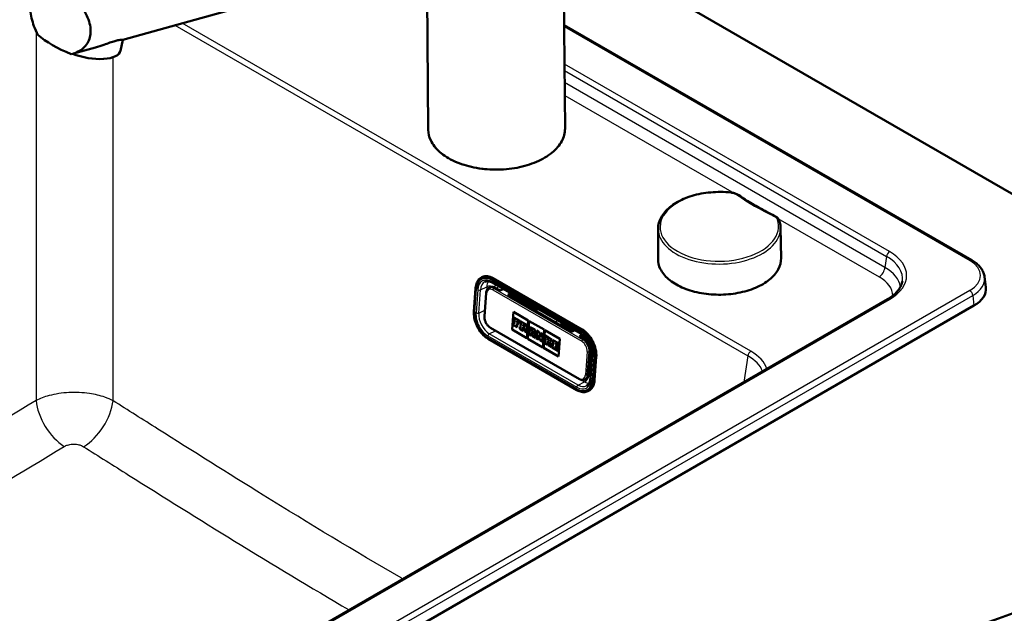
# Model space of a CAD drawing. Header units: millimetres. Extents: x 100 to 2000, y 93 to 2870.
# Tile 6 of 8: x 1356 to 1716, y 1506 to 1723. Entities that reach past the tile are written whole.
import ezdxf

# ---------------------------------------------------------------- set-up
doc = ezdxf.new("R2010")
doc.units = ezdxf.units.MM
doc.header["$LTSCALE"] = 10
doc.layers.add('Visible Edges(ISO)', color=7, linetype='Continuous', lineweight=50)
doc.layers.add('Visible Tangent Edges(ISO)', color=7, linetype='Continuous', lineweight=25)

msp = doc.modelspace()

# ---------------------------------------------------------------- linework, layer by layer
at = {"layer": 'Visible Edges(ISO)'}
for p, q in [((1555.24, 1753.68), (1850.23, 1583.36)), ((1520.57, 1750.58), (1394.07, 1715.33)), ((1555.78, 1682.81), (1555.25, 1751.91)), ((1505.78, 1682.43), (1505.29, 1746.33)), ((1704.54, 1634.66), (1555.49, 1720.71)), ((1393.29, 1711.36), (1394.08, 1715.33)), ((1384.11, 1712.55), (1376.06, 1710.31)), ((1589.83, 1646.25), (1589.79, 1635.15)), ((1634.59, 1646.59), (1634.79, 1635.49)), ((1525.34, 1628.48), (1525.59, 1628.6)), ((1562.05, 1609.39), (1529.52, 1628.17)), ((1709.19, 1628.58), (1709.65, 1624.79)), ((1522.48, 1616), (1523.1, 1624.49)), ((1528.05, 1624.6), (1528.55, 1624.84)), ((1529.16, 1626.49), (1561.69, 1607.71)), ((1532.03, 1623.63), (1530.27, 1624.65)), ((1533.18, 1624.17), (1532.03, 1623.63)), ((1673.64, 1620.42), (1369.65, 1444.9)), ((1526.94, 1622.7), (1526.32, 1614.21)), ((1534.86, 1621.99), (1536.01, 1622.54)), ((1558.2, 1608.52), (1534.86, 1621.99)), ((1536.32, 1622.36), (1535.17, 1621.81)), ((1535.91, 1622.16), (1544.28, 1617.33)), ((1365.84, 1422.09), (1705.3, 1618.08)), ((1536.44, 1609.3), (1536.91, 1615.78)), ((1536.45, 1609.3), (1536.92, 1615.77)), ((1536.91, 1615.78), (1542.35, 1612.64)), ((1537.12, 1613.7), (1537.08, 1613.15)), ((1537.08, 1613.15), (1537.29, 1613.03)), ((1539.24, 1612.47), (1537.12, 1613.7)), ((1537.12, 1613.7), (1537.13, 1613.7)), ((1539.25, 1612.48), (1537.13, 1613.7)), ((1537.29, 1613.03), (1537.17, 1611.45)), ((1545.09, 1616.09), (1545.37, 1616.1)), ((1528.51, 1609.97), (1561.03, 1591.19)), ((1541.88, 1606.16), (1536.44, 1609.3)), ((1536.44, 1609.3), (1536.45, 1609.3)), ((1541.88, 1606.16), (1536.45, 1609.3)), ((1536.97, 1611.57), (1536.92, 1610.97)), ((1536.92, 1610.97), (1538.27, 1610.2)), ((1537.17, 1611.45), (1536.97, 1611.57)), ((1537.17, 1611.45), (1536.97, 1611.57)), ((1536.97, 1611.57), (1536.97, 1611.57)), ((1538.11, 1610.91), (1538.15, 1611.46)), ((1538.11, 1610.91), (1538.15, 1611.46)), ((1538.32, 1610.79), (1538.11, 1610.91)), ((1538.31, 1610.79), (1538.11, 1610.91)), ((1538.11, 1610.91), (1538.11, 1610.91)), ((1538.15, 1611.46), (1538.59, 1611.21)), ((1538.18, 1611.93), (1538.22, 1612.49)), ((1538.18, 1611.93), (1538.19, 1611.94)), ((1538.63, 1611.68), (1538.18, 1611.93)), ((1538.19, 1611.94), (1538.23, 1612.49)), ((1538.64, 1611.68), (1538.19, 1611.94)), ((1538.22, 1612.49), (1538.71, 1612.21)), ((1538.27, 1610.2), (1538.32, 1610.79)), ((1538.27, 1610.2), (1538.31, 1610.79)), ((1538.27, 1610.2), (1538.27, 1610.2)), ((1538.31, 1610.79), (1538.32, 1610.79)), ((1538.59, 1611.21), (1538.63, 1611.68)), ((1538.59, 1611.21), (1538.6, 1611.21)), ((1538.6, 1611.21), (1538.64, 1611.68)), ((1538.63, 1611.68), (1538.64, 1611.68)), ((1538.71, 1612.21), (1538.69, 1611.93)), ((1538.69, 1611.93), (1539.18, 1611.65)), ((1539.18, 1611.65), (1539.24, 1612.47)), ((1539.18, 1611.65), (1539.19, 1611.65)), ((1539.19, 1611.65), (1539.25, 1612.48)), ((1539.27, 1610.23), (1539.23, 1609.64)), ((1539.23, 1609.64), (1540.53, 1608.89)), ((1539.24, 1612.47), (1539.25, 1612.48)), ((1539.27, 1610.23), (1539.28, 1610.24)), ((1539.51, 1610.1), (1539.27, 1610.23)), ((1539.51, 1610.1), (1539.28, 1610.24)), ((1539.43, 1612.37), (1539.39, 1611.82)), ((1539.39, 1611.82), (1539.63, 1611.68)), ((1541.29, 1611.29), (1539.43, 1612.37)), ((1539.43, 1612.37), (1539.44, 1612.37)), ((1541.3, 1611.29), (1539.44, 1612.37)), ((1539.63, 1611.68), (1539.51, 1610.1)), ((1540.37, 1609.6), (1540.41, 1610.17)), ((1540.58, 1609.48), (1540.37, 1609.6)), ((1540.37, 1609.6), (1540.38, 1609.6)), ((1540.38, 1609.6), (1540.42, 1610.16)), ((1540.58, 1609.48), (1540.38, 1609.6)), ((1540.41, 1610.17), (1540.71, 1609.99)), ((1540.44, 1610.56), (1540.49, 1611.18)), ((1540.44, 1610.56), (1540.45, 1610.57)), ((1540.7, 1610.41), (1540.44, 1610.56)), ((1540.45, 1610.57), (1540.49, 1611.18)), ((1540.71, 1610.41), (1540.45, 1610.57)), ((1540.49, 1611.18), (1540.75, 1611.03)), ((1540.53, 1608.89), (1540.58, 1609.48)), ((1540.54, 1608.89), (1540.58, 1609.48)), ((1540.58, 1609.48), (1540.58, 1609.48)), ((1540.71, 1609.99), (1541.06, 1608.59)), ((1541.69, 1608.84), (1541.46, 1609.73)), ((1541.7, 1608.84), (1541.47, 1609.73)), ((1541.62, 1609.76), (1541.62, 1609.76)), ((1542.35, 1612.64), (1541.88, 1606.16)), ((1542.21, 1605.97), (1542.68, 1612.45)), ((1542.21, 1605.97), (1542.68, 1612.45)), ((1542.68, 1612.45), (1548.12, 1609.31)), ((1543.23, 1609.6), (1542.7, 1608.25)), ((1543.09, 1610.26), (1543.05, 1609.71)), ((1543.05, 1609.71), (1543.23, 1609.6)), ((1544.76, 1609.3), (1543.09, 1610.26)), ((1544.75, 1609.29), (1543.09, 1610.26)), ((1543.09, 1610.26), (1543.09, 1610.26)), ((1543.53, 1608.51), (1543.8, 1609.3)), ((1543.54, 1608.51), (1543.8, 1609.28)), ((1543.8, 1609.3), (1543.92, 1608.29)), ((1544.71, 1608.74), (1544.75, 1609.29)), ((1544.72, 1608.75), (1544.76, 1609.3)), ((1544.75, 1609.29), (1544.76, 1609.3)), ((1548.12, 1609.31), (1547.64, 1602.83)), ((1547.97, 1602.64), (1548.44, 1609.12)), ((1548.44, 1609.12), (1553.88, 1605.98)), ((1554.77, 1611.28), (1558.93, 1608.87)), ((1560.16, 1587.2), (1527.63, 1605.97)), ((1540.53, 1608.89), (1540.54, 1608.89)), ((1541.06, 1608.59), (1541.85, 1608.13)), ((1541.9, 1608.72), (1541.69, 1608.84)), ((1541.69, 1608.84), (1541.7, 1608.84)), ((1541.9, 1608.72), (1541.7, 1608.84)), ((1541.85, 1608.13), (1541.9, 1608.72)), ((1541.85, 1608.13), (1541.86, 1608.13)), ((1541.86, 1608.13), (1541.9, 1608.72)), ((1541.9, 1608.72), (1541.9, 1608.72)), ((1547.64, 1602.83), (1542.21, 1605.97)), ((1547.65, 1602.83), (1542.21, 1605.97)), ((1542.21, 1605.97), (1542.21, 1605.97)), ((1542.55, 1608.34), (1542.5, 1607.75)), ((1542.5, 1607.75), (1543.49, 1607.18)), ((1542.7, 1608.26), (1542.55, 1608.35)), ((1542.55, 1608.34), (1542.55, 1608.35)), ((1542.7, 1608.25), (1542.55, 1608.34)), ((1543.32, 1607.89), (1543.41, 1608.13)), ((1543.32, 1607.89), (1543.33, 1607.9)), ((1543.54, 1607.77), (1543.32, 1607.89)), ((1543.33, 1607.9), (1543.41, 1608.13)), ((1543.54, 1607.78), (1543.33, 1607.9)), ((1543.41, 1608.13), (1543.97, 1607.8)), ((1543.49, 1607.18), (1543.54, 1607.77)), ((1543.49, 1607.18), (1543.5, 1607.18)), ((1543.5, 1607.18), (1543.54, 1607.78)), ((1543.92, 1608.29), (1543.53, 1608.51)), ((1543.53, 1608.51), (1543.54, 1608.51)), ((1543.92, 1608.3), (1543.54, 1608.51)), ((1543.54, 1607.77), (1543.54, 1607.78)), ((1543.78, 1607.63), (1543.74, 1607.04)), ((1543.74, 1607.04), (1544.98, 1606.32)), ((1544.01, 1607.5), (1543.78, 1607.63)), ((1543.78, 1607.63), (1543.79, 1607.63)), ((1544.01, 1607.51), (1543.79, 1607.63)), ((1543.97, 1607.8), (1544.01, 1607.5)), ((1544.82, 1607.03), (1544.53, 1608.85)), ((1544.53, 1608.85), (1544.71, 1608.74)), ((1544.82, 1607.04), (1544.54, 1608.84)), ((1544.71, 1608.74), (1544.72, 1608.75)), ((1545.03, 1606.92), (1544.82, 1607.04)), ((1544.82, 1607.03), (1544.82, 1607.04)), ((1545.02, 1606.92), (1544.82, 1607.03)), ((1544.98, 1606.33), (1545.03, 1606.92)), ((1544.98, 1606.32), (1545.02, 1606.92)), ((1544.98, 1606.32), (1544.98, 1606.33)), ((1545.02, 1606.92), (1545.03, 1606.92)), ((1545.19, 1606.82), (1545.15, 1606.22)), ((1545.15, 1606.22), (1546.07, 1605.69)), ((1545.41, 1606.69), (1545.19, 1606.82)), ((1545.19, 1606.82), (1545.2, 1606.82)), ((1545.41, 1606.7), (1545.2, 1606.82)), ((1545.35, 1608.95), (1545.31, 1608.4)), ((1545.31, 1608.4), (1545.53, 1608.27)), ((1546.39, 1608.36), (1545.35, 1608.95)), ((1546.38, 1608.35), (1545.35, 1608.95)), ((1545.35, 1608.95), (1545.35, 1608.95)), ((1545.53, 1608.27), (1545.41, 1606.69)), ((1545.93, 1606.39), (1546, 1607.44)), ((1546.11, 1606.28), (1545.93, 1606.39)), ((1545.93, 1606.39), (1545.94, 1606.39)), ((1545.94, 1606.39), (1546.01, 1607.42)), ((1546.12, 1606.29), (1545.94, 1606.39)), ((1546, 1607.44), (1546.7, 1605.33)), ((1546.07, 1605.69), (1546.11, 1606.28)), ((1546.07, 1605.69), (1546.08, 1605.7)), ((1546.08, 1605.7), (1546.12, 1606.29)), ((1546.11, 1606.28), (1546.12, 1606.29)), ((1546.38, 1608.35), (1546.39, 1608.36)), ((1546.99, 1606.5), (1546.38, 1608.35)), ((1546.99, 1606.53), (1546.39, 1608.36)), ((1546.91, 1608.05), (1546.87, 1607.5)), ((1546.87, 1607.5), (1547.06, 1607.39)), ((1547.82, 1607.52), (1546.91, 1608.05)), ((1546.91, 1608.05), (1546.92, 1608.05)), ((1547.83, 1607.53), (1546.92, 1608.05)), ((1547.06, 1607.39), (1546.99, 1606.5)), ((1547.37, 1604.95), (1547.53, 1607.12)), ((1547.37, 1604.94), (1547.53, 1607.12)), ((1547.53, 1607.12), (1547.78, 1606.97)), ((1547.78, 1606.97), (1547.82, 1607.52)), ((1547.78, 1606.97), (1547.79, 1606.98)), ((1547.79, 1606.98), (1547.83, 1607.53)), ((1547.82, 1607.52), (1547.83, 1607.53)), ((1547.98, 1602.64), (1548.45, 1609.12)), ((1548.47, 1607.15), (1548.43, 1606.6)), ((1548.43, 1606.6), (1548.66, 1606.46)), ((1549.73, 1606.43), (1548.47, 1607.15)), ((1549.72, 1606.43), (1548.47, 1607.15)), ((1548.47, 1607.15), (1548.47, 1607.15)), ((1548.66, 1606.46), (1548.55, 1604.88)), ((1549.46, 1605.38), (1549.51, 1605.98)), ((1550, 1605.69), (1549.46, 1605.38)), ((1549.47, 1605.39), (1549.51, 1605.97)), ((1549.51, 1605.98), (1549.68, 1605.87)), ((1549.68, 1605.87), (1549.72, 1606.43)), ((1549.68, 1605.87), (1549.69, 1605.88)), ((1549.69, 1605.88), (1549.73, 1606.43)), ((1549.72, 1606.43), (1549.73, 1606.43)), ((1549.9, 1606.32), (1549.86, 1605.77)), ((1549.86, 1605.77), (1550, 1605.69)), ((1550.96, 1605.72), (1549.9, 1606.33)), ((1549.9, 1606.32), (1549.9, 1606.33)), ((1550.96, 1605.71), (1549.9, 1606.32)), ((1550.92, 1605.17), (1550.96, 1605.72)), ((1550.92, 1605.16), (1550.96, 1605.71)), ((1550.96, 1605.71), (1550.96, 1605.72)), ((1553.88, 1605.98), (1553.41, 1599.5)), ((1558.2, 1608.52), (1559.34, 1609.07)), ((1562.14, 1607.42), (1561.03, 1606.89)), ((1562.79, 1605.87), (1561.03, 1606.89)), ((1561.34, 1606.71), (1562.41, 1607.22)), ((1562.07, 1607.06), (1563.33, 1606.33)), ((1546.7, 1605.33), (1547.37, 1604.94)), ((1547.37, 1604.94), (1547.37, 1604.95)), ((1553.41, 1599.5), (1547.97, 1602.64)), ((1547.97, 1602.64), (1547.98, 1602.64)), ((1553.41, 1599.5), (1547.98, 1602.64)), ((1548.31, 1605.02), (1548.27, 1604.42)), ((1548.27, 1604.42), (1549.52, 1603.7)), ((1548.55, 1604.88), (1548.31, 1605.02)), ((1548.31, 1605.02), (1548.32, 1605.02)), ((1548.55, 1604.89), (1548.32, 1605.02)), ((1549.39, 1604.39), (1549.44, 1605.05)), ((1549.39, 1604.39), (1549.4, 1604.4)), ((1549.57, 1604.29), (1549.39, 1604.39)), ((1549.4, 1604.4), (1549.44, 1605.04)), ((1549.57, 1604.29), (1549.4, 1604.4)), ((1549.44, 1605.05), (1549.88, 1604.11)), ((1549.52, 1603.7), (1549.57, 1604.29)), ((1549.52, 1603.7), (1549.53, 1603.7)), ((1549.53, 1603.7), (1549.57, 1604.29)), ((1549.57, 1604.29), (1549.57, 1604.29)), ((1549.74, 1604.19), (1549.7, 1603.6)), ((1549.7, 1603.6), (1550.91, 1602.9)), ((1549.88, 1604.11), (1549.74, 1604.19)), ((1549.74, 1604.19), (1549.75, 1604.19)), ((1549.88, 1604.12), (1549.75, 1604.19)), ((1550.2, 1604.95), (1550.73, 1605.27)), ((1550.2, 1604.95), (1550.73, 1605.27)), ((1550.81, 1603.58), (1550.2, 1604.95)), ((1550.8, 1603.58), (1550.2, 1604.95)), ((1550.2, 1604.95), (1550.2, 1604.95)), ((1550.73, 1605.27), (1550.92, 1605.16)), ((1550.95, 1603.49), (1550.8, 1603.58)), ((1550.8, 1603.58), (1550.81, 1603.58)), ((1550.96, 1603.5), (1550.81, 1603.58)), ((1550.91, 1602.9), (1550.96, 1603.5)), ((1550.91, 1602.9), (1550.95, 1603.49)), ((1550.91, 1602.9), (1550.91, 1602.9)), ((1550.92, 1605.16), (1550.92, 1605.17)), ((1550.95, 1603.49), (1550.96, 1603.5)), ((1551.15, 1603.38), (1551.11, 1602.78)), ((1551.11, 1602.78), (1553.2, 1601.58)), ((1551.37, 1603.25), (1551.15, 1603.38)), ((1551.15, 1603.38), (1551.16, 1603.38)), ((1551.37, 1603.26), (1551.16, 1603.38)), ((1551.31, 1605.51), (1551.27, 1604.96)), ((1551.27, 1604.96), (1551.48, 1604.83)), ((1553.41, 1604.31), (1551.31, 1605.51)), ((1553.4, 1604.3), (1551.31, 1605.51)), ((1551.31, 1605.51), (1551.31, 1605.51)), ((1551.48, 1604.83), (1551.37, 1603.25)), ((1552.26, 1602.74), (1552.3, 1603.29)), ((1552.75, 1602.45), (1552.26, 1602.74)), ((1552.26, 1602.74), (1552.27, 1602.74)), ((1552.27, 1602.74), (1552.31, 1603.29)), ((1552.75, 1602.46), (1552.27, 1602.74)), ((1552.3, 1603.29), (1552.75, 1603.03)), ((1552.33, 1603.76), (1552.38, 1604.32)), ((1552.33, 1603.76), (1552.34, 1603.77)), ((1552.78, 1603.51), (1552.33, 1603.76)), ((1552.34, 1603.77), (1552.38, 1604.32)), ((1552.79, 1603.51), (1552.34, 1603.77)), ((1552.38, 1604.32), (1552.86, 1604.04)), ((1552.75, 1603.04), (1552.79, 1603.51)), ((1552.75, 1603.03), (1552.78, 1603.51)), ((1552.75, 1603.03), (1552.75, 1603.04)), ((1552.77, 1602.73), (1552.75, 1602.45)), ((1553.27, 1602.45), (1552.77, 1602.73)), ((1553.26, 1602.45), (1552.77, 1602.73)), ((1552.77, 1602.73), (1552.77, 1602.73)), ((1552.78, 1603.51), (1552.79, 1603.51)), ((1552.86, 1604.04), (1552.84, 1603.76)), ((1552.84, 1603.76), (1553.34, 1603.47)), ((1553.2, 1601.58), (1553.26, 1602.45)), ((1553.21, 1601.58), (1553.27, 1602.45)), ((1553.26, 1602.45), (1553.27, 1602.45)), ((1553.34, 1603.47), (1553.4, 1604.3)), ((1553.34, 1603.47), (1553.35, 1603.48)), ((1553.35, 1603.48), (1553.41, 1604.31)), ((1553.4, 1604.3), (1553.41, 1604.31)), ((1553.2, 1601.58), (1553.21, 1601.58)), ((1564.44, 1592.98), (1565.05, 1601.47)), ((1564.94, 1599.93), (1565.64, 1599.6)), ((1565.67, 1599.94), (1565.05, 1591.45)), ((1566.6, 1590.84), (1567.21, 1599.33)), ((1564.74, 1597.11), (1565.43, 1596.71)), ((1562.97, 1591.01), (1563.47, 1591.25)), ((1564.13, 1586.77), (1564.38, 1586.88))]:
    msp.add_line(p, q, dxfattribs=at)
for centre, major_axis, ratio, start_param, end_param in [((1393.18, 1720.32), (34.94, -6.31), 0.416872, 3.753068, 4.248861), ((1381.52, 1713.7), (11.77, -2.33), 0.414403, 4.284424, 6.283185), ((1529.03, 1621.37), (-3.44, 7.22), 0.625473, 5.545399, 6.283185), ((1530.05, 1621.68), (-1.51, 3.16), 0.625473, 5.545399, 6.283185), ((1694.62, 1624.19), (15.07, 0), 0.574548, 5.50022, 6.352661), ((1540.72, 1610.72), (0.157, -0.331), 0.625473, 5.545399, 8.686991), ((1540.73, 1610.73), (0.157, -0.331), 0.625473, 5.545399, 6.26615), ((1541.24, 1610.55), (0.376, -0.789), 0.625473, 5.998819, 8.686991), ((1541.25, 1610.55), (0.376, -0.789), 0.625473, 0, 2.403806), ((1555.34, 1609.61), (-0.86, 1.81), 0.625473, 0.0267, 0.510855), ((1553.25, 1612.08), (-1.5, 2.6), 0.57735, 3.634187, 3.955463), ((1553.18, 1612.04), (2, -3.46), 0.57735, 0.59273, 0.831766), ((1561.56, 1602.6), (-3.44, 7.22), 0.625473, 3.974602, 5.545399), ((1562.58, 1602.9), (-1.51, 3.16), 0.625473, 3.974602, 5.545399), ((1561.96, 1594.41), (1.51, -3.16), 0.625473, 0, 0.83301), ((1560.94, 1594.11), (3.44, -7.22), 0.625473, 0, 0.83301), ((1505.66, 1700.65), (400, 0), 0.57735, 5.245107, 5.750467), ((1505.66, 1676.16), (-400, 0), 0.57735, 2.103514, 2.608875)]:
    msp.add_ellipse(centre, major_axis=major_axis, ratio=ratio, start_param=start_param, end_param=end_param, dxfattribs=at)
for points, knots in [([(1363.06, 1717.12), (1362.5, 1718.16), (1362.02, 1719.26), (1361.3, 1721.26), (1361.02, 1722.23), (1360.53, 1724.2), (1360.33, 1725.21), (1360.02, 1727.19), (1359.91, 1728.17), (1359.76, 1730.02), (1359.73, 1730.89), (1359.71, 1732.55), (1359.74, 1733.38), (1359.89, 1734.88), (1360, 1735.56), (1360.46, 1737.34), (1360.95, 1738.16), (1361.97, 1738.85), (1362.39, 1739.01), (1362.89, 1739.07)], [3.250189, 3.250189, 3.250189, 3.250189, 3.606455, 3.606455, 3.897837, 3.897837, 4.18922, 4.18922, 4.480602, 4.480602, 4.771985, 4.771985, 5.094237, 5.094237, 5.41649, 5.41649, 6.060995, 6.060995, 6.40245, 6.40245, 6.40245, 6.40245]), ([(1375.04, 1732.06), (1375.89, 1731.22), (1376.7, 1730.35), (1378.78, 1727.86), (1380.05, 1726.02), (1381.39, 1723.21), (1381.74, 1722.27), (1382.22, 1720.4), (1382.34, 1719.49), (1382.35, 1718.61), (1382.35, 1717.82), (1382.26, 1717.03), (1381.86, 1715.5), (1381.56, 1714.76), (1380.75, 1713.43), (1380.24, 1712.82), (1379.11, 1711.78), (1378.48, 1711.35), (1377.03, 1710.59), (1376.14, 1710.28), (1375.2, 1710.11)], [-1.630466, -1.630466, -1.630466, -1.630466, -1.289011, -1.289011, -0.644505, -0.644505, -0.322253, -0.322253, 0, 0, 0, 0.291382, 0.291382, 0.582765, 0.582765, 0.874147, 0.874147, 1.16553, 1.16553, 1.521796, 1.521796, 1.521796, 1.521796]), ([(1384.11, 1712.55), (1385.14, 1712.84), (1386.18, 1713.18), (1387.93, 1713.79), (1388.67, 1714.06), (1390.04, 1714.53), (1390.66, 1714.73), (1391.21, 1714.88), (1391.76, 1715.04), (1392.24, 1715.14), (1393.03, 1715.27), (1393.34, 1715.3), (1393.87, 1715.33), (1394.03, 1715.32), (1394.07, 1715.33)], [-0.79121, -0.79121, -0.79121, -0.79121, -0.481393, -0.481393, -0.240697, -0.240697, 0, 0, 0, 0.240697, 0.240697, 0.481393, 0.481393, 0.79121, 0.79121, 0.79121, 0.79121]), ([(1555.78, 1682.81), (1555.79, 1681.26), (1555.38, 1679.7), (1553.79, 1676.73), (1552.58, 1675.31), (1549.47, 1672.76), (1547.55, 1671.62), (1543.2, 1669.76), (1540.78, 1669.04), (1535.69, 1668.08), (1533.01, 1667.84), (1527.68, 1667.87), (1525.02, 1668.13), (1519.99, 1669.15), (1517.61, 1669.89), (1513.38, 1671.8), (1511.52, 1672.95), (1508.52, 1675.58), (1507.38, 1677.04), (1506.09, 1679.83), (1505.79, 1681.13), (1505.78, 1682.43)], [2.351793, 2.351793, 2.351793, 2.351793, 2.65991, 2.65991, 2.975878, 2.975878, 3.298544, 3.298544, 3.621795, 3.621795, 3.944506, 3.944506, 4.267005, 4.267005, 4.589779, 4.589779, 4.913084, 4.913084, 5.235334, 5.235334, 5.493386, 5.493386, 5.493386, 5.493386]), ([(1589.83, 1646.25), (1589.83, 1647.64), (1590.2, 1649.03), (1591.62, 1651.69), (1592.7, 1652.96), (1595.48, 1655.27), (1597.21, 1656.29), (1601.1, 1657.97), (1603.28, 1658.62), (1607.85, 1659.48), (1610.24, 1659.69), (1613.93, 1659.67), (1615.23, 1659.6), (1616.51, 1659.45)], [0.787248, 0.787248, 0.787248, 0.787248, 1.087969, 1.087969, 1.401033, 1.401033, 1.725354, 1.725354, 2.050834, 2.050834, 2.375417, 2.375417, 2.552596, 2.552596, 2.552596, 2.552596]), ([(1616.51, 1659.45), (1616.72, 1659.43), (1616.93, 1659.4), (1617.33, 1659.32), (1617.53, 1659.27), (1617.92, 1659.16), (1618.11, 1659.09), (1618.47, 1658.95), (1618.65, 1658.87), (1618.99, 1658.69), (1619.15, 1658.59), (1619.3, 1658.49)], [0, 0, 0, 0, 0.0576108, 0.0576108, 0.1152216, 0.1152216, 0.1728324, 0.1728324, 0.2304431, 0.2304431, 0.2880539, 0.2880539, 0.2880539, 0.2880539]), ([(1632.29, 1650.99), (1631.35, 1651.44), (1630.42, 1651.9), (1628.59, 1652.85), (1627.69, 1653.33), (1625.92, 1654.31), (1625.05, 1654.81), (1623.35, 1655.83), (1622.52, 1656.35), (1620.88, 1657.41), (1620.08, 1657.95), (1619.3, 1658.49)], [6.1910957, 6.1910957, 6.1910957, 6.1910957, 6.2279315, 6.2279315, 6.2647674, 6.2647674, 6.3016032, 6.3016032, 6.3384391, 6.3384391, 6.3752749, 6.3752749, 6.3752749, 6.3752749]), ([(1632.29, 1650.99), (1632.46, 1650.9), (1632.63, 1650.81), (1632.94, 1650.62), (1633.09, 1650.51), (1633.37, 1650.28), (1633.49, 1650.16), (1633.72, 1649.89), (1633.83, 1649.75), (1634, 1649.46), (1634.08, 1649.3), (1634.13, 1649.14)], [0, 0, 0, 0, 0.0576108, 0.0576108, 0.1152216, 0.1152216, 0.1728324, 0.1728324, 0.2304431, 0.2304431, 0.2880539, 0.2880539, 0.2880539, 0.2880539]), ([(1634.13, 1649.14), (1634.19, 1648.97), (1634.24, 1648.81), (1634.33, 1648.47), (1634.37, 1648.3), (1634.45, 1647.96), (1634.48, 1647.79), (1634.53, 1647.45), (1634.55, 1647.28), (1634.57, 1646.93), (1634.58, 1646.76), (1634.59, 1646.59)], [3.7305891, 3.7305891, 3.7305891, 3.7305891, 3.7677387, 3.7677387, 3.8048884, 3.8048884, 3.8420381, 3.8420381, 3.8791878, 3.8791878, 3.9163374, 3.9163374, 3.9163374, 3.9163374]), ([(1634.79, 1635.49), (1634.81, 1634.09), (1634.46, 1632.69), (1633.01, 1630.02), (1631.91, 1628.75), (1629.1, 1626.47), (1627.38, 1625.45), (1623.48, 1623.8), (1621.3, 1623.15), (1616.72, 1622.29), (1614.31, 1622.08), (1609.51, 1622.1), (1607.12, 1622.34), (1602.59, 1623.24), (1600.45, 1623.91), (1596.65, 1625.6), (1594.98, 1626.63), (1592.3, 1628.94), (1591.27, 1630.23), (1590.07, 1632.74), (1589.79, 1633.94), (1589.79, 1635.15)], [3.916337, 3.916337, 3.916337, 3.916337, 4.233597, 4.233597, 4.552744, 4.552744, 4.873359, 4.873359, 5.194076, 5.194076, 5.514672, 5.514672, 5.835221, 5.835221, 6.155831, 6.155831, 6.476561, 6.476561, 6.797095, 6.797095, 7.070434, 7.070434, 7.070434, 7.070434]), ([(1704.54, 1634.66), (1705.04, 1634.36), (1705.52, 1634.05), (1706.41, 1633.36), (1706.81, 1633), (1707.55, 1632.22), (1707.87, 1631.81), (1708.43, 1630.95), (1708.66, 1630.5), (1709.01, 1629.56), (1709.13, 1629.07), (1709.19, 1628.58)], [-0.7829652, -0.7829652, -0.7829652, -0.7829652, -0.6402672, -0.6402672, -0.4975693, -0.4975693, -0.3548713, -0.3548713, -0.2121733, -0.2121733, -0.0694754, -0.0694754, -0.0694754, -0.0694754]), ([(1523.1, 1624.49), (1523.12, 1624.87), (1523.18, 1625.23), (1523.34, 1625.92), (1523.44, 1626.24), (1523.7, 1626.84), (1523.86, 1627.11), (1524.21, 1627.61), (1524.41, 1627.83), (1524.85, 1628.2), (1525.09, 1628.36), (1525.34, 1628.48)], [0, 0, 0, 0, 0.1666019, 0.1666019, 0.3332039, 0.3332039, 0.4998058, 0.4998058, 0.6664078, 0.6664078, 0.8330097, 0.8330097, 0.8330097, 0.8330097]), ([(1526.52, 1626.83), (1526.65, 1626.89), (1526.8, 1626.94), (1527.1, 1627), (1527.27, 1627.02), (1527.61, 1627.02), (1527.79, 1627), (1528.16, 1626.92), (1528.36, 1626.86), (1528.75, 1626.71), (1528.96, 1626.61), (1529.16, 1626.49)], [0.8330097, 0.8330097, 0.8330097, 0.8330097, 0.980567, 0.980567, 1.1281244, 1.1281244, 1.2756817, 1.2756817, 1.423239, 1.423239, 1.5707963, 1.5707963, 1.5707963, 1.5707963]), ([(1528.05, 1624.6), (1527.92, 1624.54), (1527.79, 1624.45), (1527.57, 1624.26), (1527.47, 1624.15), (1527.29, 1623.9), (1527.22, 1623.77), (1527.09, 1623.49), (1527.04, 1623.34), (1526.97, 1623.03), (1526.95, 1622.87), (1526.94, 1622.7)], [2.3085829, 2.3085829, 2.3085829, 2.3085829, 2.4751849, 2.4751849, 2.6417868, 2.6417868, 2.8083888, 2.8083888, 2.9749907, 2.9749907, 3.1415927, 3.1415927, 3.1415927, 3.1415927]), ([(1673.64, 1620.42), (1674.3, 1620.79), (1674.9, 1621.19), (1676, 1622.03), (1676.48, 1622.47), (1677.34, 1623.35), (1677.71, 1623.81), (1678.31, 1624.72), (1678.56, 1625.18), (1678.92, 1626.1), (1679.05, 1626.56), (1679.12, 1627.01)], [-0.7816001, -0.7816001, -0.7816001, -0.7816001, -0.6426019, -0.6426019, -0.5036038, -0.5036038, -0.3646057, -0.3646057, -0.2256075, -0.2256075, -0.0866094, -0.0866094, -0.0866094, -0.0866094]), ([(1545.48, 1615.86), (1545.44, 1615.96), (1545.39, 1616.06), (1545.23, 1616.34), (1545.11, 1616.53), (1544.86, 1616.84), (1544.73, 1616.98), (1544.49, 1617.19), (1544.38, 1617.28), (1544.28, 1617.33), (1544.28, 1617.33), (1544.28, 1617.33)], [3.844746, 3.844746, 3.844746, 3.844746, 3.9685603, 3.9685603, 4.2243746, 4.2243746, 4.4737795, 4.4737795, 4.7112197, 4.7112197, 4.712389, 4.712389, 4.712389, 4.712389]), ([(1527.63, 1605.97), (1527.04, 1606.32), (1526.45, 1606.77), (1525.36, 1607.86), (1524.85, 1608.49), (1523.96, 1609.88), (1523.57, 1610.63), (1522.96, 1612.17), (1522.74, 1612.97), (1522.47, 1614.53), (1522.43, 1615.29), (1522.48, 1616)], [4.712389, 4.712389, 4.712389, 4.712389, 5.026548, 5.026548, 5.340708, 5.340708, 5.654867, 5.654867, 5.969026, 5.969026, 6.283185, 6.283185, 6.283185, 6.283185]), ([(1526.32, 1614.21), (1526.3, 1613.9), (1526.32, 1613.57), (1526.43, 1612.91), (1526.52, 1612.58), (1526.78, 1611.94), (1526.94, 1611.63), (1527.31, 1611.05), (1527.52, 1610.78), (1527.99, 1610.32), (1528.24, 1610.12), (1528.51, 1609.97)], [3.141593, 3.141593, 3.141593, 3.141593, 3.455752, 3.455752, 3.769911, 3.769911, 4.08407, 4.08407, 4.39823, 4.39823, 4.712389, 4.712389, 4.712389, 4.712389]), ([(1554.44, 1611.4), (1554.44, 1611.4), (1554.44, 1611.4), (1554.45, 1611.4), (1554.46, 1611.4), (1554.52, 1611.39), (1554.56, 1611.38), (1554.65, 1611.34), (1554.7, 1611.31), (1554.77, 1611.28)], [1.0741745, 1.0741745, 1.0741745, 1.0741745, 1.1281244, 1.1281244, 1.2756817, 1.2756817, 1.423239, 1.423239, 1.5707963, 1.5707963, 1.5707963, 1.5707963]), ([(1561.69, 1607.71), (1562.11, 1607.47), (1562.54, 1607.14), (1563.36, 1606.34), (1563.74, 1605.87), (1564.44, 1604.82), (1564.74, 1604.25), (1565.23, 1603.07), (1565.41, 1602.47), (1565.65, 1601.28), (1565.7, 1600.7), (1565.67, 1600.1), (1565.67, 1600.02), (1565.67, 1599.94)], [1.570796, 1.570796, 1.570796, 1.570796, 1.87489, 1.87489, 2.179173, 2.179173, 2.48542, 2.48542, 2.792121, 2.792121, 3.097411, 3.097411, 3.141593, 3.141593, 3.141593, 3.141593]), ([(1561.03, 1591.19), (1561.16, 1591.12), (1561.28, 1591.06), (1561.54, 1590.96), (1561.67, 1590.92), (1561.94, 1590.86), (1562.07, 1590.85), (1562.34, 1590.84), (1562.47, 1590.86), (1562.73, 1590.91), (1562.85, 1590.95), (1562.97, 1591.01)], [4.712389, 4.712389, 4.712389, 4.712389, 4.8599463, 4.8599463, 5.0075036, 5.0075036, 5.1550609, 5.1550609, 5.3026183, 5.3026183, 5.4501756, 5.4501756, 5.4501756, 5.4501756]), ([(1565.05, 1591.45), (1565.03, 1591.17), (1564.99, 1590.9), (1564.87, 1590.41), (1564.8, 1590.18), (1564.62, 1589.77), (1564.52, 1589.58), (1564.29, 1589.26), (1564.16, 1589.12), (1563.89, 1588.89), (1563.74, 1588.8), (1563.59, 1588.72)], [3.1415927, 3.1415927, 3.1415927, 3.1415927, 3.3081946, 3.3081946, 3.4747965, 3.4747965, 3.6413985, 3.6413985, 3.8080004, 3.8080004, 3.9746024, 3.9746024, 3.9746024, 3.9746024]), ([(1564.13, 1586.77), (1563.91, 1586.66), (1563.67, 1586.58), (1563.17, 1586.47), (1562.91, 1586.44), (1562.38, 1586.45), (1562.11, 1586.48), (1561.56, 1586.59), (1561.28, 1586.68), (1560.72, 1586.9), (1560.44, 1587.03), (1560.16, 1587.2)], [3.9746024, 3.9746024, 3.9746024, 3.9746024, 4.1221597, 4.1221597, 4.269717, 4.269717, 4.4172743, 4.4172743, 4.5648317, 4.5648317, 4.712389, 4.712389, 4.712389, 4.712389])]:
    msp.add_open_spline(points, degree=3, knots=knots, dxfattribs=at)
at = {"layer": 'Visible Tangent Edges(ISO)'}
for p, q in [((1623.7, 1601.4), (1415.86, 1721.4)), ((1362.38, 1718.49), (1362.38, 1583.4)), ((1413.14, 1720.64), (1622.65, 1599.68)), ((1555.49, 1720.2), (1703.79, 1634.58)), ((1390.56, 1583.3), (1390.56, 1708.97)), ((1674.39, 1637.83), (1555.6, 1706.42)), ((1555.62, 1704.07), (1673.34, 1636.1)), ((1672.73, 1632.08), (1555.65, 1699.68)), ((1555.68, 1695), (1617.62, 1659.24)), ((1621.56, 1656.97), (1629.66, 1652.29)), ((1633.63, 1650), (1670.63, 1628.64)), ((1673.34, 1636.1), (1672.73, 1632.08)), ((1529.06, 1627.39), (1561.58, 1608.61)), ((1529.12, 1627.7), (1529.21, 1627.96)), ((1561.65, 1608.92), (1529.12, 1627.7)), ((1529.21, 1627.96), (1561.73, 1609.18)), ((1529.28, 1628.05), (1529.52, 1628.17)), ((1561.8, 1609.27), (1529.28, 1628.05)), ((1703.79, 1623.59), (1364.78, 1427.86)), ((1522.49, 1615.98), (1523.11, 1624.47)), ((1523.23, 1624.32), (1522.61, 1615.83)), ((1522.81, 1615.67), (1523.43, 1624.16)), ((1523.11, 1624.47), (1523.23, 1624.32)), ((1523.87, 1623.91), (1523.25, 1615.42)), ((1524.24, 1615.37), (1524.86, 1623.86)), ((1524.86, 1623.86), (1527.18, 1624.97)), ((1527.18, 1624.97), (1527.07, 1623.39)), ((1561.55, 1608.08), (1529.02, 1626.86)), ((1529.39, 1623.82), (1561.92, 1605.04)), ((1529.77, 1624.41), (1530.27, 1624.65)), ((1562.3, 1605.63), (1529.77, 1624.41)), ((1530, 1624.78), (1530, 1624.82)), ((1365.84, 1426.11), (1704.84, 1621.84)), ((1370.4, 1444.83), (1674.39, 1620.34)), ((1526.47, 1614.01), (1527.08, 1622.5)), ((1704.84, 1621.84), (1705.3, 1618.08)), ((1524.24, 1615.37), (1526.48, 1616.44)), ((1522.49, 1615.98), (1522.61, 1615.83)), ((1560.93, 1591.46), (1528.4, 1610.24)), ((1540.7, 1610.41), (1540.71, 1610.41)), ((1541.29, 1611.29), (1541.3, 1611.29)), ((1561.73, 1609.18), (1561.65, 1608.92)), ((1561.8, 1609.27), (1562.05, 1609.39)), ((1560.06, 1587.69), (1527.54, 1606.47)), ((1527.61, 1606), (1527.56, 1606.2)), ((1527.56, 1606.2), (1560.09, 1587.42)), ((1527.58, 1607), (1560.1, 1588.22)), ((1560.14, 1587.22), (1527.61, 1606)), ((1528.11, 1607.82), (1530.37, 1608.9)), ((1560.64, 1589.05), (1528.11, 1607.82)), ((1562.3, 1605.63), (1562.79, 1605.87)), ((1563.85, 1601.27), (1563.24, 1592.78)), ((1563.94, 1592.74), (1564.56, 1601.23)), ((1564.56, 1601.23), (1565.05, 1601.47)), ((1565.25, 1591.17), (1565.87, 1599.66)), ((1566.31, 1599.4), (1565.69, 1590.91)), ((1565.98, 1590.8), (1566.6, 1599.28)), ((1566.85, 1599.21), (1566.24, 1590.72)), ((1566.35, 1590.72), (1566.97, 1599.21)), ((1566.85, 1599.21), (1566.6, 1599.28)), ((1566.97, 1599.21), (1567.21, 1599.33)), ((1622.65, 1599.68), (1621.21, 1590.14)), ((1563.94, 1592.74), (1564.44, 1592.98)), ((1564.5, 1592.52), (1564.38, 1592.59)), ((1564.55, 1594.61), (1565, 1594.36)), ((1560.64, 1589.05), (1562.96, 1590.15)), ((1561.59, 1590.94), (1562.96, 1590.15)), ((1566.24, 1590.72), (1565.98, 1590.8)), ((1566.35, 1590.72), (1566.6, 1590.84)), ((1560.14, 1587.22), (1560.09, 1587.42))]:
    msp.add_line(p, q, dxfattribs=at)
for centre, major_axis, ratio, start_param, end_param in [((1530.78, 1682.62), (25, 0.19), 0.582367, 3.141593, 6.283185), ((1612.2, 1646.94), (21.63, 0.16), 0.582367, 1.369993, 6.475186), ((1616.43, 1658.71), (0.083, 0.745), 0.162144, 0, 0.631277), ((1618.87, 1657.87), (0.428, 0.616), 0.627531, 0, 0.845005), ((1696.35, 1696.37), (100.74, 0.76), 0.582367, 3.8305, 4.014679), ((1631.97, 1650.31), (0.324, 0.676), 0.522276, 0, 0.751734), ((1633.42, 1648.9), (0.71, 0.243), 0.797988, 0, 1.310471), ((1612.21, 1646.34), (-22.38, -0.17), 0.582367, 6.276933, 9.43103), ((1612.29, 1635.24), (22.5, 0.17), 0.582367, 3.135341, 6.289437), ((1674.39, 1636.6), (0.75, 1.3), 0.57735, 0.785398, 2.268928), ((1659.02, 1627.86), (20.17, 0.22), 0.572287, 6.190232, 7.058442), ((1659.02, 1629.09), (21.66, 0), 0.572981, 5.501585, 7.064785), ((1703.79, 1633.36), (0.75, 1.3), 0.57735, 0, 0.785398), ((1694.17, 1629.09), (13.57, 0), 0.574548, 5.50022, 7.06615), ((1670.62, 1631.07), (1.5, 2.6), 0.57735, 3.935717, 5.410521), ((1658.44, 1624.04), (20.12, -0.31), 0.578082, 0.110935, 0.789883), ((1528.72, 1621.23), (-3.41, 7.16), 0.625473, 5.545399, 7.116195), ((1528.65, 1621.19), (-3.3, 6.92), 0.625473, 5.545399, 7.116195), ((1528.61, 1621.17), (-3.15, 6.61), 0.625473, 5.545399, 7.116195), ((1528.61, 1621.17), (-2.88, 6.05), 0.625473, 5.545399, 7.116195), ((1528.78, 1621.26), (-3.44, 7.22), 0.625473, 5.545399, 6.283185), ((1529.76, 1627.73), (0.5, 0.866), 0.57735, 1.919862, 2.268928), ((1529.27, 1627.96), (0.05, 0.0866), 0.57735, 0.698132, 1.919862), ((1658.46, 1621.6), (17.14, 0.14), 0.577514, 6.282001, 7.059282), ((1694.17, 1627.86), (15.06, 0.18), 0.57505, 5.493343, 6.345784), ((1523.2, 1624.48), (-0.0997, 0.0072), 0.524834, 0, 0.476319), ((1524.13, 1624.5), (-0.997, 0.072), 0.524834, 0.476319, 0.825385), ((1524.36, 1624.14), (-0.698, 0.051), 0.524834, 0.825385, 2.396181), ((1529.1, 1621.41), (-2.58, 5.42), 0.625473, 0, 0.83301), ((1529.21, 1621.27), (-1.29, 2.71), 0.625473, 5.545399, 7.116195), ((1531.42, 1622.52), (-2.58, 5.42), 0.625473, 0.367316, 0.83301), ((1528.59, 1624.15), (1.99, -0.14), 0.524834, 0.825385, 2.396181), ((1529.56, 1621.44), (-1.51, 3.16), 0.625473, 5.545399, 6.283185), ((1529.51, 1627.1), (-0.35, -0.606), 0.57735, 5.410521, 6.283185), ((1529.74, 1623.99), (-0.25, -0.433), 0.57735, 3.839724, 5.410521), ((1532.83, 1623.19), (-1.72, 3.61), 0.625473, 0.491673, 0.83301), ((1532.42, 1622.54), (-1.12, 2.35), 0.625473, 5.997319, 6.731474), ((1533.7, 1625.29), (-0.8, -1.39), 0.57735, 5.587719, 6.12999), ((1703.79, 1622.36), (0.75, -1.3), 0.57735, 0.855211, 2.356194), ((1527.44, 1622.67), (-0.499, 0.036), 0.524834, 0, 0.825385), ((1674.39, 1619.12), (-0.75, 1.3), 0.57735, 5.497787, 6.283185), ((1545.08, 1618.72), (-0.8, -1.39), 0.57735, 5.587719, 6.283185), ((1543.73, 1615.13), (-1.55, 3.25), 0.625473, 4.555564, 5.162261), ((1528.03, 1612.7), (3.3, -6.92), 0.625473, 3.974602, 5.545399), ((1528.1, 1612.74), (-3.41, 7.16), 0.625473, 0.83301, 2.403806), ((1522.58, 1615.99), (-0.0997, 0.0072), 0.524834, 0, 0.476319), ((1527.99, 1612.68), (-3.15, 6.61), 0.625473, 0.83301, 2.403806), ((1523.52, 1616.01), (0.997, -0.072), 0.524834, 3.617912, 3.966977), ((1527.99, 1612.68), (2.88, -6.05), 0.625473, 3.974602, 5.545399), ((1523.74, 1615.65), (-0.698, 0.051), 0.524834, 0.825385, 2.396181), ((1528.48, 1612.92), (-2.58, 5.42), 0.625473, 0.83301, 2.403806), ((1526.82, 1614.18), (-0.499, 0.036), 0.524834, 0, 0.825385), ((1528.59, 1612.78), (-1.29, 2.71), 0.625473, 0.83301, 2.403806), ((1528.76, 1610.4), (-0.25, -0.433), 0.57735, 5.410521, 6.283185), ((1554.22, 1609.07), (-1.55, 3.25), 0.625473, 5.928536, 6.535233), ((1555.57, 1612.66), (-0.8, -1.39), 0.57735, 5.587719, 6.283185), ((1553.18, 1612.04), (3.38, -5.85), 0.57735, 0.671684, 0.812869), ((1561.8, 1609.19), (0.05, 0.0866), 0.57735, 0.698132, 1.919862), ((1561.24, 1602.45), (3.41, -7.16), 0.625473, 0.83301, 2.403806), ((1561.31, 1602.48), (-3.44, 7.22), 0.625473, 3.974602, 5.545399), ((1528.24, 1606.8), (0.5, 0.866), 0.57735, 2.268928, 2.617994), ((1528.07, 1607.23), (0.35, 0.606), 0.57735, 0.698132, 2.268928), ((1527.68, 1606.06), (-0.05, -0.0866), 0.57735, 5.759587, 6.283185), ((1553.53, 1612.25), (-3.63, 6.28), 0.57735, 3.829993, 3.883585), ((1562.04, 1608.32), (-0.35, -0.606), 0.57735, 5.410521, 6.283185), ((1561.13, 1602.39), (-2.88, 6.05), 0.625473, 3.974602, 5.545399), ((1562.29, 1608.95), (0.5, 0.866), 0.57735, 1.919862, 2.268928), ((1561.13, 1602.39), (3.15, -6.61), 0.625473, 0.83301, 2.403806), ((1561.18, 1602.41), (-3.3, 6.92), 0.625473, 3.974602, 5.545399), ((1562.27, 1605.21), (0.25, 0.433), 0.57735, 0.698132, 2.268928), ((1562.08, 1602.66), (-1.51, 3.16), 0.625473, 3.974602, 5.545399), ((1561.73, 1602.49), (1.29, -2.71), 0.625473, 0.83301, 2.403806), ((1564.21, 1601.44), (0.499, -0.036), 0.524834, 3.966977, 5.537774), ((1566.36, 1599.89), (-0.698, 0.051), 0.524834, 0, 0.825385), ((1567.02, 1599.74), (0.997, -0.072), 0.524834, 3.966977, 4.316043), ((1566.9, 1599.25), (0.0997, -0.0072), 0.524834, 4.316043, 5.537774), ((1623.71, 1600.18), (0.75, 1.3), 0.57735, 0.794125, 2.268928), ((1608.31, 1591.29), (20.19, 0.4), 0.577069, 0.20693, 0.769255), ((1608.3, 1592.5), (21.68, 0.18), 0.577514, 0.184842, 0.776097), ((1566.12, 1594.89), (0.8, 1.39), 0.57735, 1.560732, 2.268928), ((1560.52, 1593.9), (2.88, -6.05), 0.625473, 5.545399, 7.116195), ((1561.28, 1591.62), (-0.25, -0.433), 0.57735, 5.410521, 6.283185), ((1561.12, 1594), (1.29, -2.71), 0.625473, 5.545399, 7.116195), ((1563.09, 1591.85), (-1, -1.73), 0.57735, 0.698132, 2.268928), ((1561.47, 1594.17), (1.51, -3.16), 0.625473, 0, 0.83301), ((1563.59, 1592.95), (0.499, -0.036), 0.524834, 3.966977, 5.537774), ((1564.74, 1595.92), (-1.72, 3.61), 0.625473, 2.403806, 2.619254), ((1565.16, 1596.56), (1.12, -2.35), 0.625473, 5.545399, 5.68242), ((1565.75, 1591.4), (-0.698, 0.051), 0.524834, 0, 0.825385), ((1560.52, 1593.9), (3.15, -6.61), 0.625473, 5.545399, 7.116195), ((1560.77, 1588.02), (0.5, 0.866), 0.57735, 2.268928, 2.617994), ((1560.56, 1593.92), (3.3, -6.92), 0.625473, 5.545399, 7.116195), ((1560.6, 1588.45), (0.35, 0.606), 0.57735, 0.698132, 2.268928), ((1560.63, 1593.96), (3.41, -7.16), 0.625473, 5.545399, 7.116195), ((1561.01, 1594.14), (2.58, -5.42), 0.625473, 5.545399, 6.283185), ((1563.33, 1595.25), (2.58, -5.42), 0.625473, 5.545399, 5.915869), ((1560.69, 1593.99), (3.44, -7.22), 0.625473, 0, 0.83301), ((1566.4, 1591.25), (-0.997, 0.072), 0.524834, 0.825385, 1.174451), ((1566.28, 1590.76), (0.0997, -0.0072), 0.524834, 4.316043, 5.537774), ((1560.21, 1587.28), (-0.05, -0.0866), 0.57735, 5.759587, 6.283185), ((1372.95, 1578.36), (7.79, -12.82), 0.564331, 4.00129, 5.438455), ((1379.99, 1578.27), (-8.04, -12.66), 0.552771, 0.835105, 2.292673)]:
    msp.add_ellipse(centre, major_axis=major_axis, ratio=ratio, start_param=start_param, end_param=end_param, dxfattribs=at)
for points, knots in [([(1616.42, 1659.32), (1616.66, 1659.29), (1616.89, 1659.25), (1617.34, 1659.15), (1617.56, 1659.09), (1617.77, 1659.02), (1617.97, 1658.95), (1618.17, 1658.87), (1618.54, 1658.69), (1618.71, 1658.59), (1618.86, 1658.48)], [0, 0, 0, 0, 0.0720135, 0.0720135, 0.144027, 0.144027, 0.144027, 0.2160404, 0.2160404, 0.2880539, 0.2880539, 0.2880539, 0.2880539]), ([(1631.96, 1650.92), (1632.33, 1650.74), (1632.65, 1650.53), (1633.15, 1650.05), (1633.32, 1649.78), (1633.42, 1649.51)], [0, 0, 0, 0, 0.1440268, 0.1440268, 0.2880539, 0.2880539, 0.2880539, 0.2880539]), ([(1390.56, 1583.3), (1389.64, 1583.77), (1388.62, 1584.2), (1385.81, 1585.17), (1383.89, 1585.62), (1379.46, 1586.27), (1376.92, 1586.39), (1371.88, 1586.14), (1369.4, 1585.77), (1365.4, 1584.7), (1363.78, 1584.1), (1362.38, 1583.4)], [0, 0, 0, 0, 0.0981783, 0.0981783, 0.2552635, 0.2552635, 0.4435179, 0.4435179, 0.6346882, 0.6346882, 0.7837664, 0.7837664, 0.7837664, 0.7837664]), ([(1362.38, 1583.4), (1346.76, 1573.9), (1331.12, 1564.55), (1299.37, 1546.02), (1283.25, 1536.86), (1260.07, 1523.99), (1253.02, 1520.11), (1241.04, 1513.57), (1236.11, 1510.89), (1231.18, 1508.23)], [-32.929696, -32.929696, -32.929696, -32.929696, -26.285662, -26.285662, -19.452184, -19.452184, -16.464848, -16.464848, -14.378482, -14.378482, -14.378482, -14.378482]), ([(1496.46, 1518.12), (1496.26, 1518.24), (1496.05, 1518.36), (1479.02, 1528.19), (1462.23, 1538.38), (1432.61, 1556.74), (1419.77, 1564.82), (1401.47, 1576.38), (1396.01, 1579.84), (1390.56, 1583.3)], [-15.025218, -15.025218, -15.025218, -15.025218, -14.938195, -14.938195, -7.799752, -7.799752, -2.326662, -2.326662, 0, 0, 0, 0]), ([(1251.25, 1496.64), (1252.76, 1497.47), (1254.27, 1498.29), (1262.84, 1502.99), (1269.91, 1506.89), (1293.16, 1519.85), (1309.35, 1529.06), (1341.27, 1547.67), (1357.01, 1557.05), (1372.71, 1566.57)], [15.826584, 15.826584, 15.826584, 15.826584, 16.464848, 16.464848, 19.452184, 19.452184, 26.285662, 26.285662, 32.929696, 32.929696, 32.929696, 32.929696]), ([(1372.71, 1566.57), (1373.06, 1566.78), (1373.47, 1566.96), (1374.48, 1567.28), (1375.1, 1567.39), (1376.36, 1567.45), (1377, 1567.41), (1378.11, 1567.2), (1378.59, 1567.06), (1379.3, 1566.76), (1379.56, 1566.62), (1379.79, 1566.48)], [-0.7837664, -0.7837664, -0.7837664, -0.7837664, -0.6346882, -0.6346882, -0.4435179, -0.4435179, -0.2552635, -0.2552635, -0.0981783, -0.0981783, 0, 0, 0, 0]), ([(1379.79, 1566.48), (1385.26, 1563.02), (1390.74, 1559.56), (1409.11, 1548), (1422.02, 1539.93), (1448.87, 1523.4), (1462.84, 1514.96), (1476.82, 1506.78)], [0, 0, 0, 0, 2.326662, 2.326662, 7.799752, 7.799752, 13.674382, 13.674382, 13.674382, 13.674382])]:
    msp.add_open_spline(points, degree=3, knots=knots, dxfattribs=at)

doc.saveas('drawing.dxf')
